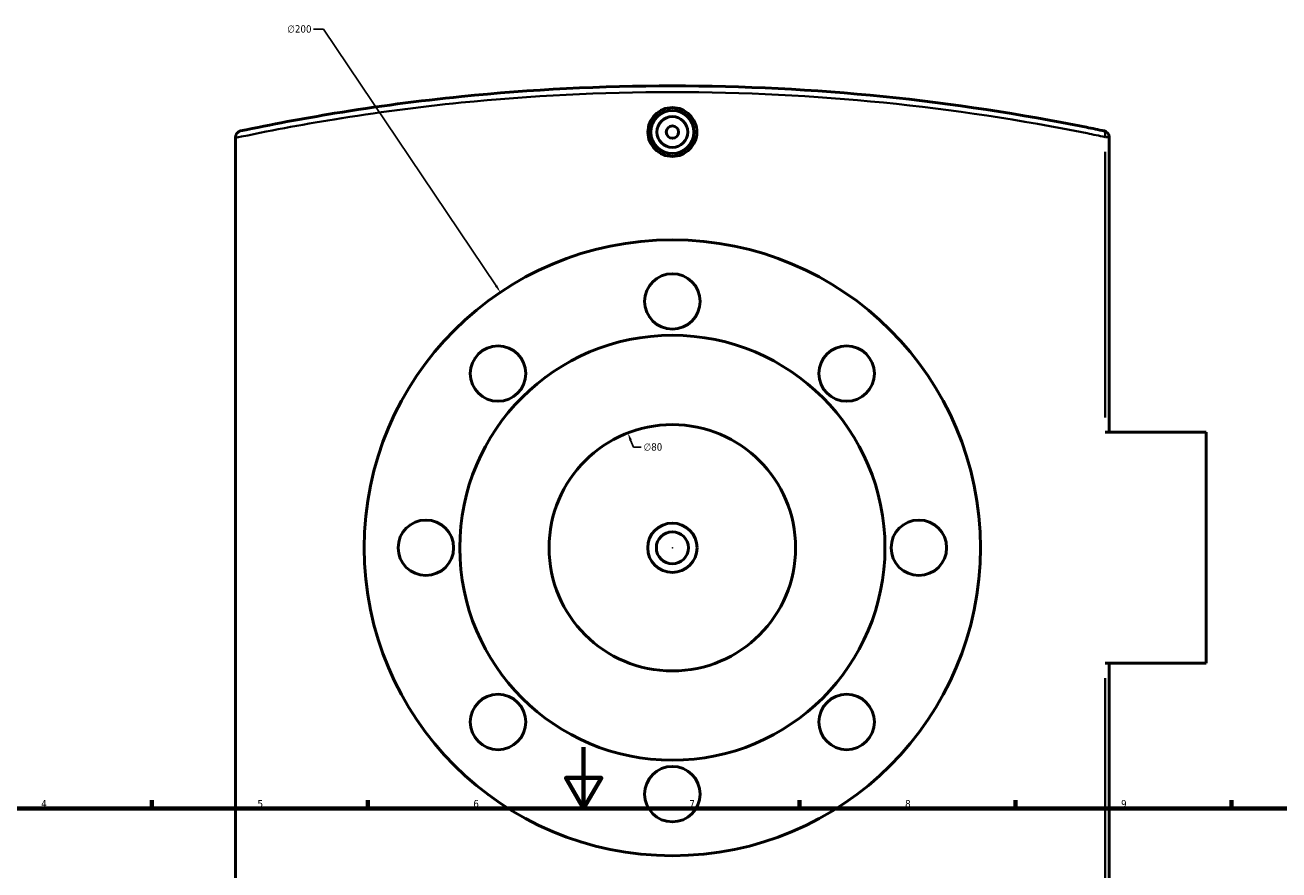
# Model space of a CAD drawing. Header units: millimetres. Extents: x -519 to 1053, y -190 to 828.
# Tile 8 of 9: x 239 to 646, y 554 to 828. Entities that reach past the tile are written whole.
import ezdxf

# ---------------------------------------------------------------- set-up
doc = ezdxf.new("R2010")
doc.units = ezdxf.units.MM
for name, color, linetype, lineweight in [('Border (ANSI)', 7, 'Continuous', 70), ('Dimension (ANSI)', 7, 'Continuous', 25), ('Visible (ANSI)', 7, 'Continuous', 50), ('Visible Narrow (ANSI)', 7, 'Continuous', 35)]:
    doc.layers.add(name, color=color, linetype=linetype, lineweight=lineweight)
doc.styles.add('Note Text (ANSI)', font='tahoma.ttf')
doc.dimstyles.new('Default - mm (ANSI)', dxfattribs={"dimtxt": 2.4, "dimasz": 2.5, "dimexe": 3.175, "dimexo": 1.6002, "dimgap": 0.8, "dimtad": 0, "dimtoh": 1, "dimdec": 0, "dimrnd": 1e-08, "dimzin": 4, "dimdsep": 46, "dimtxsty": 'Note Text (ANSI)', "dimcen": 0.09, "dimdle": 10, "dimclrd": 256, "dimclre": 256, "dimclrt": 5, "dimadec": 1, "dimazin": 1, "dimtfac": 1.27, "dimtofl": 0, "dimtmove": 0, "dimatfit": 3, "dimfxl": 1, "dimtolj": 1, "dimtzin": 4, "dimlwd": -1, "dimlwe": -1, "dimarcsym": 0})

# ---------------------------------------------------------------- blocks, each defined once
blk = doc.blocks.new('Borders Default Border')
at = {"layer": 'Border (ANSI)'}
for p, q in [((280.33, 574), (280.33, 576.8)), ((350.42, 574), (350.42, 576.8)), ((490.58, 574), (490.58, 576.8)), ((560.67, 574), (560.67, 576.8)), ((630.75, 574), (630.75, 576.8))]:
    blk.add_line(p, q, dxfattribs=at)
at = {"layer": 'Border (ANSI)', "flags": 128}
for points in [[(420.5, 594), (420.5, 574), (414.73, 584), (426.27, 584), (420.5, 574)], [(20, 20), (20, 574), (821, 574), (821, 20), (20, 20)]]:
    blk.add_lwpolyline(points, dxfattribs=at)
at = {"layer": 'Border (ANSI)', "color": 5, "true_color": 0x0000ff, "char_height": 2.4, "attachment_point": 7, "style": 'Note Text (ANSI)'}
for s, insert in [('4', (244.45, 574.4)), ('5', (314.67, 574.35)), ('6', (384.69, 574.35)), ('7', (454.8, 574.4)), ('8', (524.84, 574.35)), ('9', (594.92, 574.35))]:
    blk.add_mtext(s, dxfattribs=dict(at, insert=insert))
blk = doc.blocks.new('*D7')
at = {"layer": 'Defpoints', "color": 0, "transparency": 16777216}
for p in [(434.86, 696.01), (463.75, 621.41)]:
    blk.add_point(p, dxfattribs=at)
at = {"layer": 'Dimension (ANSI)', "transparency": 16777216}
for p, q in [((436.66, 691.35), (435.76, 693.68)), ((439.16, 691.35), (436.66, 691.35))]:
    blk.add_line(p, q, dxfattribs=at)
blk.add_solid([(436.15, 693.83), (435.37, 693.53), (434.86, 696.01)], dxfattribs=at)
at = {"layer": 'Dimension (ANSI)', "color": 5, "transparency": 16777216, "insert": (439.96, 692.64), "char_height": 2.4, "attachment_point": 1, "style": 'Note Text (ANSI)'}
blk.add_mtext('\\A1;∅80', dxfattribs=at)
blk = doc.blocks.new('*D8')
at = {"layer": 'Defpoints', "color": 0, "transparency": 16777216}
for p in [(393.49, 741.69), (505.11, 575.74)]:
    blk.add_point(p, dxfattribs=at)
at = {"layer": 'Dimension (ANSI)', "transparency": 16777216}
for p, q in [((332.87, 827.1), (336.04, 827.1)), ((336.04, 827.1), (392.09, 743.76)), ((449.21, 658.71), (449.39, 658.71)), ((449.3, 658.62), (449.3, 658.8))]:
    blk.add_line(p, q, dxfattribs=at)
blk.add_solid([(392.44, 744), (391.75, 743.53), (393.49, 741.69)], dxfattribs=at)
at = {"layer": 'Dimension (ANSI)', "color": 5, "transparency": 16777216, "insert": (324.32, 828.39), "char_height": 2.4, "attachment_point": 1, "style": 'Note Text (ANSI)'}
blk.add_mtext('\\A1;∅200', dxfattribs=at)

msp = doc.modelspace()

# ---------------------------------------------------------------- linework, layer by layer
at = {"layer": 'Visible (ANSI)'}
for p, q in [((307.55, 792.09), (307.55, 791.81)), ((307.55, 525.61), (307.55, 791.81)), ((591.05, 696.21), (591.05, 792.09)), ((622.55, 696.21), (589.73, 696.21)), ((622.55, 696.21), (622.55, 621.21)), ((589.73, 621.21), (622.55, 621.21)), ((591.05, 525.33), (591.05, 621.21))]:
    msp.add_line(p, q, dxfattribs=at)
for centre, radius in [((449.3, 793.71), 7), ((449.3, 793.71), 5), ((449.3, 793.71), 2), ((449.3, 658.71), 100), ((449.3, 738.71), 9), ((449.3, 658.71), 69), ((392.73, 715.28), 9), ((505.87, 715.28), 9), ((449.3, 658.71), 40), ((369.3, 658.71), 9), ((529.3, 658.71), 9), ((449.3, 658.71), 8), ((449.3, 658.71), 5.2), ((392.73, 602.14), 9), ((505.87, 602.14), 9), ((449.3, 578.71), 9)]:
    msp.add_circle(centre, radius, dxfattribs=at)
msp.add_arc((589.05, 792.09), 2, 0, 78.0561, dxfattribs=at)
for points, knots in [([(589.46, 794.05), (587.54, 794.46), (585.62, 794.86), (562.36, 799.56), (540.27, 802.96), (495.21, 807.53), (472.25, 808.71), (449.3, 808.71), (426.35, 808.71), (403.39, 807.53), (366.95, 803.83), (353.2, 802), (329.36, 798.09), (319.16, 796.17), (309.14, 794.05)], [4.020867, 4.020867, 4.020867, 4.020867, 4.643361, 4.643361, 11.508915, 11.508915, 18.374474, 18.374474, 18.374474, 25.240033, 25.240033, 29.480194, 29.480194, 32.728185, 32.728185, 32.728185, 32.728185]), ([(457.23, 793.71), (457.23, 792.72), (457.04, 791.66), (456.23, 789.7), (455.61, 788.81), (454.21, 787.4), (453.31, 786.79), (451.36, 785.98), (450.3, 785.79), (448.31, 785.79), (447.24, 785.98), (445.29, 786.79), (444.4, 787.4), (442.99, 788.81), (442.38, 789.7), (441.57, 791.66), (441.37, 792.72), (441.37, 793.71), (441.37, 794.71), (441.57, 795.77), (442.38, 797.72), (442.99, 798.62), (444.4, 800.02), (445.29, 800.63), (447.24, 801.44), (448.31, 801.64), (450.3, 801.64), (451.36, 801.44), (453.31, 800.63), (454.21, 800.02), (455.61, 798.62), (456.23, 797.72), (457.04, 795.77), (457.23, 794.71), (457.23, 793.71)], [2.389973, 2.389973, 2.389973, 2.389973, 2.688748, 2.688748, 2.987523, 2.987523, 3.286242, 3.286242, 3.58496, 3.58496, 3.883678, 3.883678, 4.182396, 4.182396, 4.481171, 4.481171, 4.779946, 4.779946, 4.779946, 5.078722, 5.078722, 5.377497, 5.377497, 5.676215, 5.676215, 5.974933, 5.974933, 6.273651, 6.273651, 6.572369, 6.572369, 6.871144, 6.871144, 7.16992, 7.16992, 7.16992, 7.16992]), ([(307.55, 792.09), (307.55, 792.32), (307.59, 792.53), (307.73, 792.97), (307.85, 793.18), (308.15, 793.54), (308.32, 793.69), (308.7, 793.92), (308.91, 794), (309.13, 794.05), (309.13, 794.05), (309.14, 794.05)], [-0.3088606, -0.3088606, -0.3088606, -0.3088606, -0.2409883, -0.2409883, -0.1613898, -0.1613898, -0.0821125, -0.0821125, 0, 0, 0.0007759, 0.0007759, 0.0007759, 0.0007759])]:
    msp.add_open_spline(points, degree=3, knots=knots, dxfattribs=at)
at = {"layer": 'Visible Narrow (ANSI)'}
for p, q in [((591.05, 792.09), (589.84, 792.09)), ((589.73, 787.3), (589.73, 701.01)), ((589.73, 616.42), (589.73, 530.13))]:
    msp.add_line(p, q, dxfattribs=at)
msp.add_ellipse((589.05, 792.09), major_axis=(0.41, 1.96), ratio=0.331867, start_param=4.857511, end_param=6.20815, dxfattribs=at)
msp.add_open_spline([(307.55, 791.81), (318.02, 794.04), (328.68, 796.05), (353.02, 800.02), (366.8, 801.85), (403.31, 805.54), (426.31, 806.71), (449.3, 806.71), (472.3, 806.71), (495.29, 805.54), (540.44, 800.98), (562.57, 797.59), (585.87, 792.9), (587.8, 792.5), (589.73, 792.09)], degree=3, knots=[-32.870979, -32.870979, -32.870979, -32.870979, -29.480194, -29.480194, -25.240033, -25.240033, -18.374474, -18.374474, -18.374474, -11.508915, -11.508915, -4.643361, -4.643361, -4.020867, -4.020867, -4.020867, -4.020867], dxfattribs=at)

# ---------------------------------------------------------------- block references
msp.add_blockref('Borders Default Border', (0, 0))

# ---------------------------------------------------------------- dimensions: what is measured, and where the dimension line sits
at = {"layer": 'Dimension (ANSI)'}
for p1, p2, picture, middle in [((505.11, 575.74), (393.49, 741.69), '*D8', (328.2, 827.1)), ((463.75, 621.41), (434.86, 696.01), '*D7', (442.93, 691.35))]:
    dim = msp.add_diameter_dim_2p(p1=p1, p2=p2, dimstyle='Default - mm (ANSI)', override={"dimgap": 0.8, "dimtih": 1, "dimdec": 0, "dimlfac": 1, "dimtol": 0, "dimlim": 0, "dimtp": 0, "dimtm": 0, "dimtdec": 2}, dxfattribs=at)
    dim.commit()
    dim.dimension.update_dxf_attribs({"geometry": picture, "text_midpoint": middle, "dimtype": 163})

doc.saveas('drawing.dxf')
